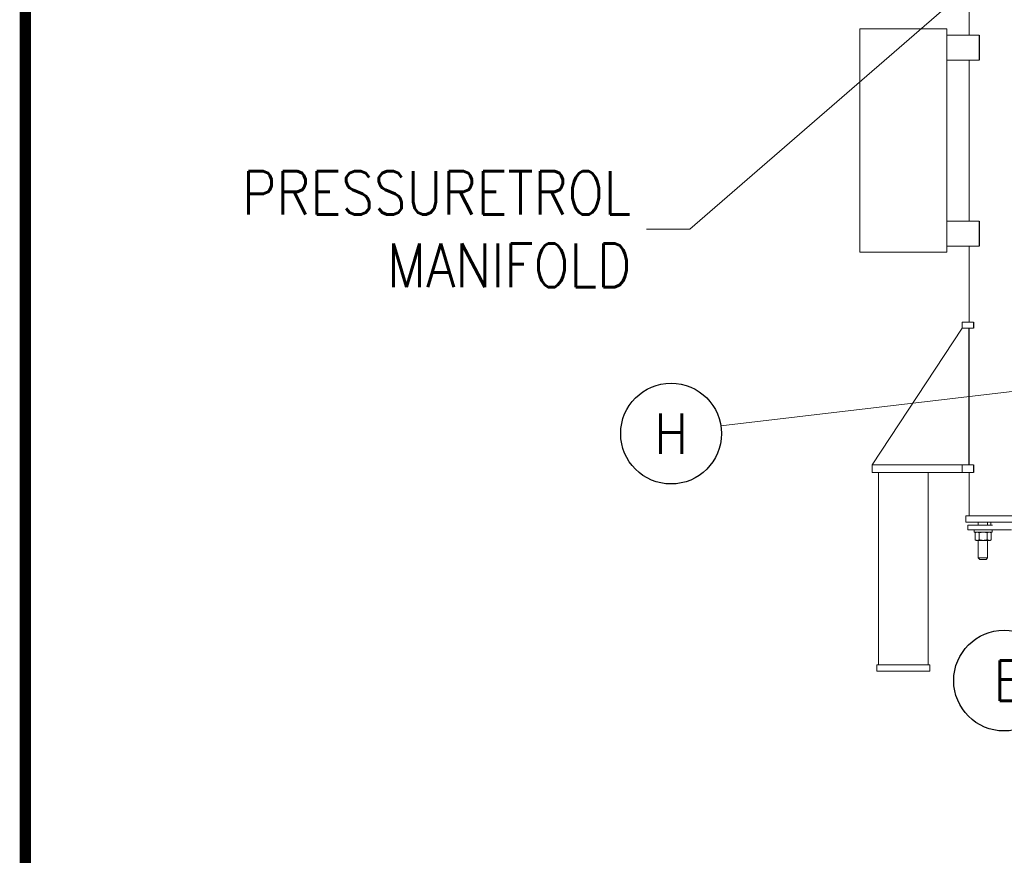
# Model space of a CAD drawing. Header units: inches. Extents: x 1 to 669, y 0 to 417.
# Tile 2 of 256: x 1 to 80, y 154 to 221. Entities that reach past the tile are written whole.
import ezdxf
from ezdxf.enums import TextEntityAlignment as Align

# ---------------------------------------------------------------- set-up
doc = ezdxf.new("R2010")
doc.units = ezdxf.units.IN
doc.header["$LTSCALE"] = 12
doc.header["$MEASUREMENT"] = 0
doc.layers.get('0').update_dxf_attribs({"linetype": 'CONTINUOUS'})
doc.layers.add('D', color=2, linetype='CONTINUOUS')
doc.layers.add('X', color=1, linetype='CONTINUOUS')
doc.layers.add('Leader', color=41, linetype='CONTINUOUS', lineweight=13)
doc.styles.get("Standard").update_dxf_attribs({"font": 'SIMPLEX.SHX', "width": 0.875})
doc.dimstyles.get("Standard").update_dxf_attribs({"dimscale": 28, "dimtxt": 0.125, "dimasz": 0.125, "dimexe": 0.04375, "dimexo": 0.0625, "dimgap": 0.04375, "dimtad": 0, "dimtih": 1, "dimtoh": 1, "dimdec": 4, "dimzin": 12, "dimdsep": 46, "dimlunit": 5, "dimtxsty": 'Standard', "dimcen": 0, "dimclrd": 256, "dimclre": 256, "dimclrt": 256, "dimadec": 1, "dimazin": 3, "dimtfac": 0.875, "dimtdec": 4, "dimtofl": 0, "dimtmove": 0, "dimatfit": 2, "dimfxl": 0, "dimtolj": 1, "dimtzin": 12, "dimlwd": 13, "dimlwe": 13, "dimarcsym": 0})

msp = doc.modelspace()

# ---------------------------------------------------------------- linework, layer by layer
at = {"lineweight": 0}
for p, q in [((77.01366, 220.02576), (77.01366, 222.52576)), ((68.21772, 202.52576), (68.21772, 220.52576)), ((75.21772, 220.52576), (68.21772, 220.52576)), ((75.21772, 220.52576), (75.21772, 202.52576)), ((75.21772, 220.02576), (77.83463, 220.02576)), ((75.21772, 218.02576), (77.83463, 218.02576)), ((77.01366, 205.02576), (77.01366, 218.02576)), ((75.21772, 205.02576), (77.83463, 205.02576)), ((75.21772, 202.52576), (68.21772, 202.52576)), ((75.21772, 203.02576), (77.83463, 203.02576)), ((77.01366, 196.90076), (77.01366, 203.02576)), ((76.46759, 196.90076), (77.38096, 196.90076)), ((76.46759, 196.40076), (76.46759, 196.90076)), ((76.46759, 196.40076), (69.21759, 185.40076)), ((77.38096, 196.40076), (76.46759, 196.40076)), ((69.30935, 185.40076), (69.21759, 185.40076)), ((69.21759, 184.77576), (69.21759, 185.40076)), ((69.30935, 185.40076), (76.46759, 185.40076)), ((76.46759, 185.40076), (77.38096, 185.40076)), ((76.46759, 184.77576), (76.46759, 185.40076)), ((69.21759, 184.77576), (69.30935, 184.77576)), ((76.46759, 184.77576), (69.30935, 184.77576)), ((69.71759, 169.27576), (69.71759, 184.77576)), ((73.71759, 169.27576), (73.71759, 184.77576)), ((77.38096, 184.77576), (76.46759, 184.77576)), ((77.01366, 181.27576), (77.01366, 184.77576)), ((88.99358, 181.27576), (76.76366, 181.27576)), ((76.76366, 180.77576), (76.76366, 181.27576)), ((76.76366, 180.77576), (119.2867, 180.77576)), ((76.90603, 180.52576), (77.27214, 180.52576)), ((76.90603, 180.52576), (76.90603, 180.15076)), ((76.90603, 180.15076), (77.27214, 180.15076)), ((78.75746, 180.52576), (77.27214, 180.52576)), ((78.75746, 180.15076), (77.27214, 180.15076)), ((77.42203, 179.97376), (77.42203, 180.15076)), ((77.76366, 180.77576), (77.76366, 180.52576)), ((78.51366, 180.77576), (78.51366, 180.52576)), ((78.90126, 180.52576), (78.75746, 180.52576)), ((78.90126, 180.15076), (78.75746, 180.15076)), ((78.76366, 180.77576), (78.76366, 180.52576)), ((78.89003, 179.97376), (78.89003, 180.15076)), ((78.90126, 180.15076), (80.44405, 180.15076)), ((77.42203, 179.97376), (78.52303, 179.97376)), ((77.59353, 179.97376), (77.50651, 179.92352)), ((77.50651, 179.359), (77.50651, 179.92352)), ((77.59353, 179.30876), (77.50651, 179.359)), ((77.83127, 179.359), (77.83127, 179.92352)), ((78.48079, 179.359), (78.48079, 179.92352)), ((78.52303, 179.97376), (78.89003, 179.97376)), ((78.71853, 179.97376), (78.80555, 179.92352)), ((78.71853, 179.30876), (78.80555, 179.359)), ((78.80555, 179.359), (78.80555, 179.92352)), ((77.59353, 179.30876), (77.66889, 179.30876)), ((77.66889, 179.30876), (78.15603, 179.30876)), ((77.76366, 179.30876), (77.76366, 177.90076)), ((78.15603, 179.30876), (78.64317, 179.30876)), ((78.51366, 179.30876), (78.51366, 177.90076)), ((78.64317, 179.30876), (78.71853, 179.30876)), ((77.76366, 177.90076), (78.51366, 177.90076)), ((77.88866, 177.77576), (77.76366, 177.90076)), ((78.38866, 177.77576), (77.88866, 177.77576)), ((78.38866, 177.77576), (78.51366, 177.90076)), ((69.59259, 169.27576), (69.59259, 168.77576)), ((69.59259, 169.27576), (69.84259, 169.27576)), ((69.84259, 169.27576), (73.59259, 169.27576)), ((73.59259, 169.27576), (73.84259, 169.27576)), ((73.84259, 168.77576), (73.84259, 169.27576)), ((69.84259, 168.77576), (69.59259, 168.77576)), ((73.59259, 168.77576), (69.84259, 168.77576)), ((73.84259, 168.77576), (73.59259, 168.77576))]:
    msp.add_line(p, q, dxfattribs=at)
for p, q in [((77.83463, 220.02576), (77.83463, 218.02576)), ((77.83463, 205.02576), (77.83463, 203.02576)), ((77.38096, 196.90076), (77.38096, 196.40076)), ((77.01366, 185.40076), (77.01366, 196.40076)), ((77.38096, 185.40076), (77.38096, 184.77576))]:
    msp.add_line(p, q)
for points in [[(77.66889, 179.97376), (77.59353, 179.97376), (77.50651, 179.92352)], [(77.50651, 179.359), (77.59353, 179.30876), (77.66889, 179.30876)], [(77.83127, 179.92352), (77.74425, 179.97376), (77.66889, 179.97376)], [(77.66889, 179.30876), (77.74425, 179.30876), (77.83127, 179.359)], [(78.15603, 179.97376), (78.00531, 179.97376), (77.83127, 179.92352)], [(77.83127, 179.359), (78.00531, 179.30876), (78.15603, 179.30876)], [(78.48079, 179.92352), (78.30675, 179.97376), (78.15603, 179.97376)], [(78.15603, 179.30876), (78.30675, 179.30876), (78.48079, 179.359)], [(78.64317, 179.97376), (78.56781, 179.97376), (78.48079, 179.92352)], [(78.48079, 179.359), (78.56781, 179.30876), (78.64317, 179.30876)], [(78.80555, 179.92352), (78.71853, 179.97376), (78.64317, 179.97376)], [(78.64317, 179.30876), (78.71853, 179.30876), (78.80555, 179.359)]]:
    msp.add_rational_spline(points, [1, 1.0379548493, 1], degree=2, dxfattribs=at)
at = {"layer": 'D'}
for centre in [(53.00405, 187.91771), (79.84361, 168.01084)]:
    msp.add_circle(centre, 4.0625, dxfattribs=at)
at = {"layer": 'Leader'}
msp.add_line((84.16987, 191.74868), (57.01806, 188.54352), dxfattribs=at)
at = {"layer": 'X', "const_width": 0.924}
msp.add_lwpolyline([(667.72091, 416.31601), (0.97091, 416.31601), (668.17211, 416.31601), (668.17211, 1.1444), (0.97091, 1.1444), (0.97091, 416.31601), (0.97091, 2.15051)], dxfattribs=at)

# ---------------------------------------------------------------- texts
at = {"layer": 'D', "width": 0.875}
for s, p in [('H', (53.00405, 187.91771)), ('E', (80.17446, 168.01084))]:
    msp.add_text(s, height=3.25, dxfattribs=at).set_placement(p, align=Align.MIDDLE)
at = {"layer": 'D', "insert": (49.79568, 204.39664), "char_height": 3.5, "attachment_point": 6}
msp.add_mtext('\\A1;PRESSURETROL \\PMANIFOLD', dxfattribs=at)

# ---------------------------------------------------------------- leaders
at = {"layer": 'D', "annotation_type": 0, "has_hookline": 1, "hookline_direction": 1, "text_width": 34.41667}
msp.add_leader([(88.85317, 234.15576), (54.52068, 204.39664), (51.02068, 204.39664)], dimstyle='Standard', override={"dimgap": 0.04375, "dimtad": 0, "dimarcsym": 1}, dxfattribs=at)

doc.saveas('drawing.dxf')
